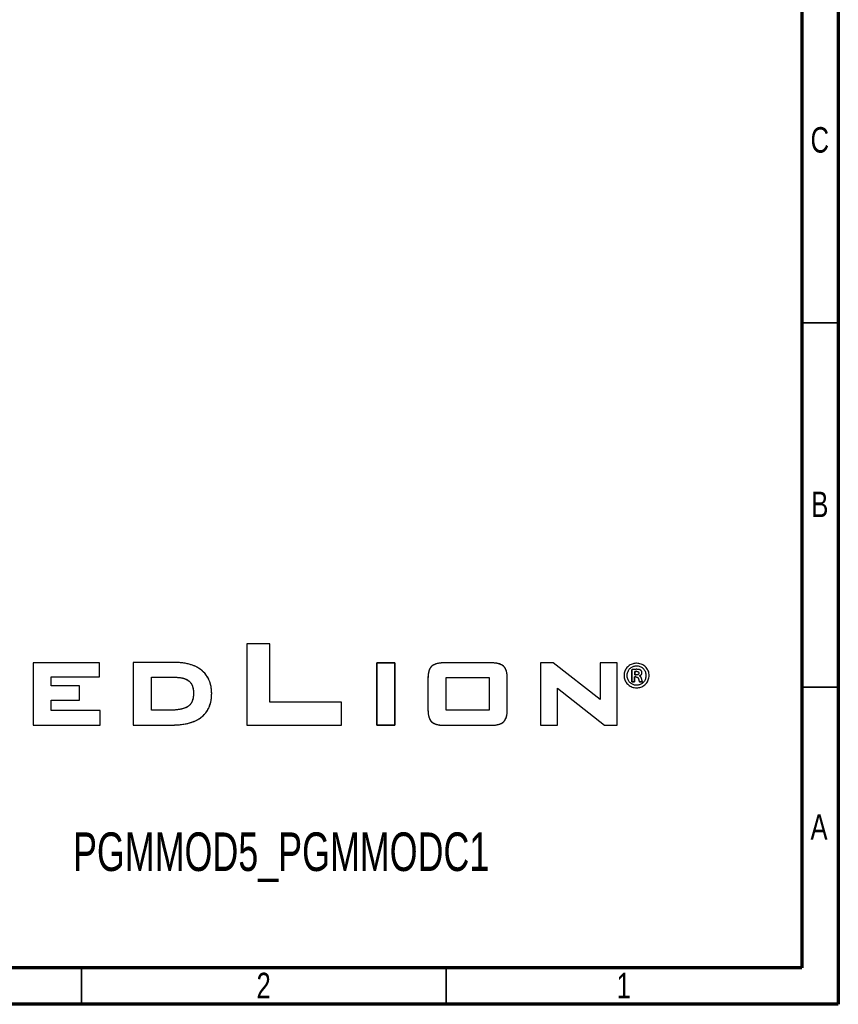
# Model space of a CAD drawing. Header units: millimetres. Extents: x 8 to 415, y 5 to 292.
# Tile 6 of 7: x 303 to 415, y 5 to 140. Entities that reach past the tile are written whole.
import ezdxf

# ---------------------------------------------------------------- set-up
doc = ezdxf.new("R2010")
doc.units = ezdxf.units.MM
doc.styles.add('SLDTEXTSTYLE0', font='TXT', dxfattribs={"width": 0.75})
doc.styles.add('SLDTEXTSTYLE1', font='TXT', dxfattribs={"width": 0.694444})

msp = doc.modelspace()

# ---------------------------------------------------------------- linework, layer by layer
at = {"color": 7, "linetype": 'Continuous', "lineweight": 70}
for p, q in [((415, 292), (415, 5)), ((410, 287), (410, 10)), ((410, 10), (12.5, 10)), ((415, 5), (7.5, 5))]:
    msp.add_line(p, q, dxfattribs=at)
at = {"color": 7, "linetype": 'Continuous', "lineweight": 35}
for p, q in [((410, 98.5), (415, 98.5)), ((410, 48.5), (415, 48.5)), ((311.25, 10), (311.25, 5)), ((361.25, 10), (361.25, 5))]:
    msp.add_line(p, q, dxfattribs=at)
at = {"color": 7, "linetype": 'Continuous'}
for p, q in [((333.91, 54.469), (333.91, 43.269)), ((337.084, 54.469), (333.91, 54.469)), ((337.084, 54.469), (333.91, 54.469)), ((333.91, 54.469), (333.91, 43.269)), ((337.084, 46.441), (337.084, 54.469)), ((337.084, 46.441), (337.084, 54.469)), ((304.605, 51.85), (304.605, 43.269)), ((313.727, 51.85), (304.605, 51.85)), ((313.727, 51.85), (304.605, 51.85)), ((304.605, 51.85), (304.605, 43.269)), ((313.727, 49.902), (313.727, 51.85)), ((313.727, 49.902), (313.727, 51.85)), ((324.032, 51.886), (318.347, 51.886)), ((318.347, 51.886), (318.347, 43.304)), ((324.032, 51.886), (318.347, 51.886)), ((318.347, 51.886), (318.347, 43.304)), ((324.197, 51.884), (324.032, 51.886)), ((324.361, 51.88), (324.197, 51.884)), ((324.526, 51.874), (324.361, 51.88)), ((324.683, 51.864), (324.526, 51.874)), ((324.84, 51.852), (324.683, 51.864)), ((324.997, 51.837), (324.84, 51.852)), ((325.153, 51.819), (324.997, 51.837)), ((325.301, 51.799), (325.153, 51.819)), ((325.448, 51.775), (325.301, 51.799)), ((325.595, 51.749), (325.448, 51.775)), ((325.734, 51.721), (325.595, 51.749)), ((325.873, 51.689), (325.734, 51.721)), ((326.011, 51.655), (325.873, 51.689)), ((326.148, 51.616), (326.011, 51.655)), ((326.246, 51.587), (326.148, 51.616)), ((326.344, 51.555), (326.246, 51.587)), ((326.442, 51.522), (326.344, 51.555)), ((326.538, 51.486), (326.442, 51.522)), ((326.636, 51.448), (326.538, 51.486)), ((326.732, 51.408), (326.636, 51.448)), ((326.828, 51.365), (326.732, 51.408)), ((326.922, 51.321), (326.828, 51.365)), ((351.713, 51.84), (354.198, 51.84)), ((351.713, 43.27), (351.713, 51.84)), ((351.713, 51.84), (351.713, 43.27)), ((354.198, 51.84), (351.713, 51.84)), ((354.198, 51.84), (354.198, 43.27)), ((354.198, 43.27), (354.198, 51.84)), ((359.218, 51.337), (359.188, 51.305)), ((359.249, 51.367), (359.218, 51.337)), ((359.281, 51.396), (359.249, 51.367)), ((359.315, 51.425), (359.281, 51.396)), ((359.35, 51.451), (359.315, 51.425)), ((359.385, 51.477), (359.35, 51.451)), ((359.422, 51.502), (359.385, 51.477)), ((359.46, 51.526), (359.422, 51.502)), ((359.499, 51.548), (359.46, 51.526)), ((359.539, 51.569), (359.499, 51.548)), ((359.579, 51.589), (359.539, 51.569)), ((359.623, 51.61), (359.579, 51.589)), ((359.667, 51.629), (359.623, 51.61)), ((359.712, 51.647), (359.667, 51.629)), ((359.757, 51.663), (359.712, 51.647)), ((359.816, 51.683), (359.757, 51.663)), ((359.875, 51.701), (359.816, 51.683)), ((359.934, 51.717), (359.875, 51.701)), ((359.994, 51.733), (359.934, 51.717)), ((360.066, 51.749), (359.994, 51.733)), ((360.139, 51.764), (360.066, 51.749)), ((360.211, 51.777), (360.139, 51.764)), ((360.281, 51.788), (360.211, 51.777)), ((360.351, 51.798), (360.281, 51.788)), ((360.421, 51.806), (360.351, 51.798)), ((360.492, 51.814), (360.421, 51.806)), ((360.577, 51.821), (360.492, 51.814)), ((360.663, 51.827), (360.577, 51.821)), ((360.748, 51.832), (360.663, 51.827)), ((360.858, 51.836), (360.748, 51.832)), ((360.967, 51.839), (360.858, 51.836)), ((361.076, 51.84), (360.967, 51.839)), ((367.287, 51.84), (361.076, 51.84)), ((367.287, 51.84), (361.076, 51.84)), ((367.373, 51.839), (367.287, 51.84)), ((367.459, 51.838), (367.373, 51.839)), ((367.546, 51.835), (367.459, 51.838)), ((367.628, 51.832), (367.546, 51.835)), ((367.711, 51.827), (367.628, 51.832)), ((367.793, 51.821), (367.711, 51.827)), ((367.875, 51.814), (367.793, 51.821)), ((367.949, 51.806), (367.875, 51.814)), ((368.022, 51.797), (367.949, 51.806)), ((368.096, 51.786), (368.022, 51.797)), ((368.166, 51.775), (368.096, 51.786)), ((368.236, 51.762), (368.166, 51.775)), ((368.305, 51.748), (368.236, 51.762)), ((368.374, 51.733), (368.305, 51.748)), ((368.437, 51.717), (368.374, 51.733)), ((368.499, 51.699), (368.437, 51.717)), ((368.561, 51.68), (368.499, 51.699)), ((368.608, 51.664), (368.561, 51.68)), ((368.654, 51.647), (368.608, 51.664)), ((368.7, 51.629), (368.654, 51.647)), ((368.745, 51.61), (368.7, 51.629)), ((368.79, 51.589), (368.745, 51.61)), ((368.829, 51.57), (368.79, 51.589)), ((368.868, 51.549), (368.829, 51.57)), ((368.906, 51.527), (368.868, 51.549)), ((368.943, 51.503), (368.906, 51.527)), ((368.981, 51.478), (368.943, 51.503)), ((369.017, 51.452), (368.981, 51.478)), ((369.052, 51.425), (369.017, 51.452)), ((369.087, 51.396), (369.052, 51.425)), ((369.12, 51.366), (369.087, 51.396)), ((369.15, 51.336), (369.12, 51.366)), ((369.179, 51.305), (369.15, 51.336)), ((374.165, 51.839), (374.165, 43.269)), ((375.887, 51.839), (374.165, 51.839)), ((375.887, 51.839), (374.165, 51.839)), ((374.165, 51.839), (374.165, 43.269)), ((382.33, 46.815), (375.887, 51.839)), ((382.33, 46.815), (375.887, 51.839)), ((384.661, 51.839), (382.33, 51.839)), ((382.33, 51.839), (382.33, 46.815)), ((384.661, 51.839), (382.33, 51.839)), ((382.33, 51.839), (382.33, 46.815)), ((384.661, 43.269), (384.661, 51.839)), ((384.661, 43.269), (384.661, 51.839)), ((386.233, 51.386), (386.124, 51.288)), ((386.35, 51.473), (386.233, 51.386)), ((386.475, 51.551), (386.35, 51.473)), ((386.608, 51.618), (386.475, 51.551)), ((386.747, 51.675), (386.608, 51.618)), ((386.86, 51.711), (386.747, 51.675)), ((386.773, 51.309), (386.86, 51.348)), ((386.977, 51.739), (386.86, 51.711)), ((386.86, 51.348), (386.951, 51.38)), ((386.951, 51.38), (387.045, 51.406)), ((387.097, 51.76), (386.977, 51.739)), ((387.045, 51.406), (387.142, 51.425)), ((387.22, 51.773), (387.097, 51.76)), ((387.142, 51.425), (387.242, 51.436)), ((387.345, 51.777), (387.22, 51.773)), ((387.242, 51.436), (387.345, 51.44)), ((387.506, 51.77), (387.345, 51.777)), ((387.345, 51.44), (387.466, 51.435)), ((387.466, 51.435), (387.583, 51.419)), ((387.662, 51.75), (387.506, 51.77)), ((387.583, 51.419), (387.696, 51.393)), ((387.812, 51.716), (387.662, 51.75)), ((387.696, 51.393), (387.804, 51.358)), ((387.804, 51.358), (387.908, 51.312)), ((387.957, 51.671), (387.812, 51.716)), ((388.095, 51.614), (387.957, 51.671)), ((388.224, 51.547), (388.095, 51.614)), ((388.346, 51.47), (388.224, 51.547)), ((388.46, 51.384), (388.346, 51.47)), ((388.566, 51.288), (388.46, 51.384)), ((327.016, 51.274), (326.922, 51.321)), ((327.102, 51.228), (327.016, 51.274)), ((327.187, 51.181), (327.102, 51.228)), ((327.271, 51.131), (327.187, 51.181)), ((327.353, 51.08), (327.271, 51.131)), ((327.436, 51.026), (327.353, 51.08)), ((327.517, 50.969), (327.436, 51.026)), ((327.597, 50.911), (327.517, 50.969)), ((327.675, 50.85), (327.597, 50.911)), ((327.752, 50.788), (327.675, 50.85)), ((327.823, 50.727), (327.752, 50.788)), ((327.893, 50.663), (327.823, 50.727)), ((327.961, 50.599), (327.893, 50.663)), ((328.028, 50.532), (327.961, 50.599)), ((328.094, 50.462), (328.028, 50.532)), ((328.158, 50.391), (328.094, 50.462)), ((328.22, 50.318), (328.158, 50.391)), ((328.28, 50.244), (328.22, 50.318)), ((328.338, 50.168), (328.28, 50.244)), ((328.393, 50.091), (328.338, 50.168)), ((328.445, 50.014), (328.393, 50.091)), ((328.496, 49.935), (328.445, 50.014)), ((358.75, 49.989), (358.746, 49.914)), ((358.755, 50.063), (358.75, 49.989)), ((358.761, 50.138), (358.755, 50.063)), ((358.769, 50.212), (358.761, 50.138)), ((358.777, 50.28), (358.769, 50.212)), ((358.787, 50.348), (358.777, 50.28)), ((358.799, 50.416), (358.787, 50.348)), ((358.811, 50.48), (358.799, 50.416)), ((358.824, 50.544), (358.811, 50.48)), ((358.84, 50.608), (358.824, 50.544)), ((358.857, 50.671), (358.84, 50.608)), ((358.874, 50.729), (358.857, 50.671)), ((358.893, 50.788), (358.874, 50.729)), ((358.914, 50.846), (358.893, 50.788)), ((358.931, 50.889), (358.914, 50.846)), ((358.95, 50.933), (358.931, 50.889)), ((358.969, 50.975), (358.95, 50.933)), ((358.99, 51.017), (358.969, 50.975)), ((359.012, 51.059), (358.99, 51.017)), ((359.034, 51.096), (359.012, 51.059)), ((359.056, 51.132), (359.034, 51.096)), ((359.08, 51.168), (359.056, 51.132)), ((359.105, 51.203), (359.08, 51.168)), ((359.131, 51.238), (359.105, 51.203)), ((359.159, 51.272), (359.131, 51.238)), ((359.188, 51.305), (359.159, 51.272)), ((369.207, 51.273), (369.179, 51.305)), ((369.234, 51.24), (369.207, 51.273)), ((369.26, 51.205), (369.234, 51.24)), ((369.285, 51.169), (369.26, 51.205)), ((369.309, 51.133), (369.285, 51.169)), ((369.332, 51.096), (369.309, 51.133)), ((369.354, 51.058), (369.332, 51.096)), ((369.375, 51.017), (369.354, 51.058)), ((369.395, 50.976), (369.375, 51.017)), ((369.414, 50.934), (369.395, 50.976)), ((369.432, 50.891), (369.414, 50.934)), ((369.453, 50.837), (369.432, 50.891)), ((369.473, 50.782), (369.453, 50.837)), ((369.491, 50.726), (369.473, 50.782)), ((369.508, 50.67), (369.491, 50.726)), ((369.525, 50.604), (369.508, 50.67)), ((369.541, 50.537), (369.525, 50.604)), ((369.555, 50.47), (369.541, 50.537)), ((369.567, 50.406), (369.555, 50.47)), ((369.577, 50.341), (369.567, 50.406)), ((369.587, 50.277), (369.577, 50.341)), ((369.595, 50.212), (369.587, 50.277)), ((369.603, 50.134), (369.595, 50.212)), ((369.609, 50.056), (369.603, 50.134)), ((369.614, 49.978), (369.609, 50.056)), ((369.619, 49.879), (369.614, 49.978)), ((385.628, 50.258), (385.621, 50.104)), ((385.621, 50.104), (385.628, 49.949)), ((385.649, 50.408), (385.628, 50.258)), ((385.683, 50.553), (385.649, 50.408)), ((385.73, 50.694), (385.683, 50.553)), ((385.789, 50.828), (385.73, 50.694)), ((385.857, 50.954), (385.789, 50.828)), ((385.936, 51.073), (385.857, 50.954)), ((386.025, 51.185), (385.936, 51.073)), ((386.124, 51.288), (386.025, 51.185)), ((386.05, 50.104), (386.055, 50.224)), ((386.055, 49.98), (386.05, 50.104)), ((386.055, 50.224), (386.069, 50.341)), ((386.07, 49.86), (386.055, 49.98)), ((386.069, 50.341), (386.093, 50.454)), ((386.093, 50.454), (386.126, 50.564)), ((386.126, 50.564), (386.168, 50.672)), ((386.168, 50.672), (386.219, 50.774)), ((386.219, 50.774), (386.278, 50.871)), ((386.278, 50.871), (386.344, 50.963)), ((386.344, 50.963), (386.418, 51.047)), ((386.418, 51.047), (386.498, 51.124)), ((386.498, 51.124), (386.584, 51.193)), ((386.584, 51.193), (386.676, 51.255)), ((386.676, 51.255), (386.773, 51.309)), ((386.73, 50.907), (386.692, 50.899)), ((386.692, 49.226), (386.692, 50.899)), ((386.692, 50.899), (386.692, 49.226)), ((386.771, 50.913), (386.73, 50.907)), ((386.813, 50.92), (386.771, 50.913)), ((386.858, 50.925), (386.813, 50.92)), ((386.905, 50.931), (386.858, 50.925)), ((386.955, 50.935), (386.905, 50.931)), ((387.007, 50.94), (386.955, 50.935)), ((387.057, 50.943), (387.007, 50.94)), ((387.108, 50.945), (387.057, 50.943)), ((387.09, 50.655), (387.102, 50.657)), ((387.09, 50.655), (387.09, 50.175)), ((387.09, 50.175), (387.09, 50.655)), ((387.09, 50.175), (387.274, 50.175)), ((387.274, 50.175), (387.09, 50.175)), ((387.102, 50.657), (387.115, 50.66)), ((387.162, 50.948), (387.108, 50.945)), ((387.115, 50.66), (387.129, 50.663)), ((387.129, 50.663), (387.145, 50.665)), ((387.145, 50.665), (387.162, 50.667)), ((387.218, 50.949), (387.162, 50.948)), ((387.162, 50.667), (387.182, 50.669)), ((387.182, 50.669), (387.203, 50.671)), ((387.203, 50.671), (387.226, 50.673)), ((387.275, 50.95), (387.218, 50.949)), ((387.226, 50.673), (387.251, 50.674)), ((387.251, 50.674), (387.277, 50.675)), ((387.309, 50.176), (387.274, 50.175)), ((387.335, 50.95), (387.275, 50.95)), ((387.277, 50.675), (387.304, 50.675)), ((387.304, 50.675), (387.332, 50.675)), ((387.344, 50.178), (387.309, 50.176)), ((387.332, 50.675), (387.359, 50.673)), ((387.377, 50.95), (387.335, 50.95)), ((387.378, 50.181), (387.344, 50.178)), ((387.359, 50.673), (387.384, 50.671)), ((387.416, 50.949), (387.377, 50.95)), ((387.41, 50.186), (387.378, 50.181)), ((387.384, 50.671), (387.409, 50.668)), ((387.409, 50.668), (387.432, 50.664)), ((387.441, 50.193), (387.41, 50.186)), ((387.454, 50.948), (387.416, 50.949)), ((387.432, 50.664), (387.455, 50.659)), ((387.465, 50.199), (387.441, 50.193)), ((387.489, 50.946), (387.454, 50.948)), ((387.455, 50.659), (387.477, 50.653)), ((387.487, 50.206), (387.465, 50.199)), ((387.477, 50.653), (387.498, 50.646)), ((387.509, 50.214), (387.487, 50.206)), ((387.523, 50.943), (387.489, 50.946)), ((387.498, 50.646), (387.517, 50.638)), ((387.529, 50.223), (387.509, 50.214)), ((387.517, 50.638), (387.535, 50.63)), ((387.555, 50.94), (387.523, 50.943)), ((387.548, 50.233), (387.529, 50.223)), ((387.535, 50.63), (387.552, 50.62)), ((387.565, 50.243), (387.548, 50.233)), ((387.552, 50.62), (387.571, 50.608)), ((387.586, 50.936), (387.555, 50.94)), ((387.581, 50.254), (387.565, 50.243)), ((387.571, 50.608), (387.588, 50.594)), ((387.595, 50.266), (387.581, 50.254)), ((387.618, 50.932), (387.586, 50.936)), ((387.588, 50.594), (387.603, 50.58)), ((387.609, 50.279), (387.595, 50.266)), ((387.603, 50.58), (387.616, 50.564)), ((387.621, 50.294), (387.609, 50.279)), ((387.616, 50.564), (387.628, 50.547)), ((387.648, 50.927), (387.618, 50.932)), ((387.631, 50.309), (387.621, 50.294)), ((387.628, 50.547), (387.637, 50.531)), ((387.64, 50.325), (387.631, 50.309)), ((387.637, 50.531), (387.644, 50.515)), ((387.648, 50.342), (387.64, 50.325)), ((387.644, 50.515), (387.651, 50.497)), ((387.677, 50.921), (387.648, 50.927)), ((387.654, 50.36), (387.648, 50.342)), ((387.651, 50.497), (387.655, 50.479)), ((387.658, 50.379), (387.654, 50.36)), ((387.655, 50.479), (387.659, 50.46)), ((387.661, 50.399), (387.658, 50.379)), ((387.659, 50.46), (387.661, 50.44)), ((387.661, 50.44), (387.661, 50.42)), ((387.661, 50.42), (387.661, 50.399)), ((387.704, 50.915), (387.677, 50.921)), ((387.73, 50.908), (387.704, 50.915)), ((387.761, 50.899), (387.73, 50.908)), ((387.733, 50.073), (387.762, 50.083)), ((387.733, 50.073), (387.733, 50.053)), ((387.733, 50.053), (387.733, 50.073)), ((387.758, 50.043), (387.733, 50.053)), ((387.782, 50.031), (387.758, 50.043)), ((387.79, 50.888), (387.761, 50.899)), ((387.762, 50.083), (387.79, 50.093)), ((387.805, 50.019), (387.782, 50.031)), ((387.818, 50.878), (387.79, 50.888)), ((387.79, 50.093), (387.818, 50.105)), ((387.826, 50.006), (387.805, 50.019)), ((387.844, 50.866), (387.818, 50.878)), ((387.818, 50.105), (387.844, 50.118)), ((387.847, 49.991), (387.826, 50.006)), ((387.869, 50.854), (387.844, 50.866)), ((387.844, 50.118), (387.87, 50.132)), ((387.866, 49.976), (387.847, 49.991)), ((387.884, 49.96), (387.866, 49.976)), ((387.893, 50.841), (387.869, 50.854)), ((387.87, 50.132), (387.894, 50.147)), ((387.917, 50.828), (387.893, 50.841)), ((387.894, 50.147), (387.917, 50.163)), ((387.908, 51.312), (388.007, 51.258)), ((387.934, 50.814), (387.917, 50.828)), ((387.917, 50.163), (387.939, 50.18)), ((387.95, 50.798), (387.934, 50.814)), ((387.939, 50.18), (387.96, 50.198)), ((387.966, 50.781), (387.95, 50.798)), ((387.96, 50.198), (387.979, 50.217)), ((387.981, 50.763), (387.966, 50.781)), ((387.979, 50.217), (387.997, 50.237)), ((387.995, 50.744), (387.981, 50.763)), ((388.009, 50.723), (387.995, 50.744)), ((387.997, 50.237), (388.013, 50.257)), ((388.007, 51.258), (388.1, 51.195)), ((388.021, 50.702), (388.009, 50.723)), ((388.013, 50.257), (388.027, 50.279)), ((388.032, 50.679), (388.021, 50.702)), ((388.027, 50.279), (388.04, 50.301)), ((388.043, 50.656), (388.032, 50.679)), ((388.04, 50.301), (388.05, 50.322)), ((388.052, 50.631), (388.043, 50.656)), ((388.05, 50.322), (388.059, 50.344)), ((388.06, 50.605), (388.052, 50.631)), ((388.059, 50.344), (388.067, 50.366)), ((388.067, 50.578), (388.06, 50.605)), ((388.073, 50.55), (388.067, 50.578)), ((388.067, 50.366), (388.072, 50.389)), ((388.072, 50.389), (388.076, 50.412)), ((388.077, 50.521), (388.073, 50.55)), ((388.076, 50.412), (388.079, 50.436)), ((388.079, 50.491), (388.077, 50.521)), ((388.08, 50.461), (388.079, 50.491)), ((388.079, 50.436), (388.08, 50.461)), ((388.1, 51.195), (388.187, 51.124)), ((388.187, 51.124), (388.267, 51.046)), ((388.267, 51.046), (388.339, 50.962)), ((388.339, 50.962), (388.404, 50.872)), ((388.404, 50.872), (388.461, 50.777)), ((388.461, 50.777), (388.511, 50.675)), ((388.511, 50.675), (388.553, 50.567)), ((388.553, 50.567), (388.586, 50.455)), ((388.664, 51.183), (388.566, 51.288)), ((388.586, 50.455), (388.611, 50.338)), ((388.611, 50.338), (388.626, 50.217)), ((388.626, 49.974), (388.611, 49.857)), ((388.626, 50.217), (388.631, 50.094)), ((388.631, 50.094), (388.626, 49.974)), ((388.753, 51.069), (388.664, 51.183)), ((388.832, 50.947), (388.753, 51.069)), ((388.9, 50.819), (388.832, 50.947)), ((388.957, 50.684), (388.9, 50.819)), ((389.001, 50.546), (388.957, 50.684)), ((389.033, 50.403), (389.001, 50.546)), ((389.052, 50.255), (389.033, 50.403)), ((389.059, 50.104), (389.052, 50.255)), ((389.052, 49.946), (389.059, 50.104)), ((307.093, 48.688), (307.093, 49.902)), ((307.093, 49.902), (313.727, 49.902)), ((307.093, 48.688), (307.093, 49.902)), ((307.093, 49.902), (313.727, 49.902)), ((310.95, 48.688), (307.093, 48.688)), ((310.95, 48.688), (307.093, 48.688)), ((310.95, 46.74), (310.95, 48.688)), ((310.95, 46.74), (310.95, 48.688)), ((320.835, 45.33), (320.835, 49.86)), ((320.835, 49.86), (324.051, 49.86)), ((320.835, 45.33), (320.835, 49.86)), ((320.835, 49.86), (324.051, 49.86)), ((324.051, 49.86), (324.141, 49.86)), ((324.141, 49.86), (324.23, 49.858)), ((324.23, 49.858), (324.32, 49.854)), ((324.32, 49.854), (324.409, 49.85)), ((324.409, 49.85), (324.503, 49.843)), ((324.503, 49.843), (324.596, 49.835)), ((324.596, 49.835), (324.69, 49.824)), ((324.69, 49.824), (324.766, 49.814)), ((324.766, 49.814), (324.842, 49.803)), ((324.842, 49.803), (324.917, 49.79)), ((324.917, 49.79), (324.992, 49.776)), ((324.992, 49.776), (325.051, 49.763)), ((325.051, 49.763), (325.11, 49.75)), ((325.11, 49.75), (325.168, 49.735)), ((325.168, 49.735), (325.226, 49.719)), ((325.226, 49.719), (325.289, 49.7)), ((325.289, 49.7), (325.351, 49.68)), ((325.351, 49.68), (325.413, 49.658)), ((325.413, 49.658), (325.474, 49.635)), ((325.474, 49.635), (325.522, 49.615)), ((325.522, 49.615), (325.569, 49.595)), ((325.569, 49.595), (325.615, 49.573)), ((325.615, 49.573), (325.661, 49.55)), ((325.661, 49.55), (325.712, 49.523)), ((325.712, 49.523), (325.761, 49.494)), ((325.761, 49.494), (325.81, 49.464)), ((325.81, 49.464), (325.858, 49.432)), ((325.858, 49.432), (325.894, 49.406)), ((325.894, 49.406), (325.93, 49.379)), ((325.93, 49.379), (325.965, 49.351)), ((325.965, 49.351), (326, 49.322)), ((326, 49.322), (326.04, 49.285)), ((326.04, 49.285), (326.079, 49.247)), ((326.079, 49.247), (326.117, 49.208)), ((326.117, 49.208), (326.153, 49.167)), ((326.153, 49.167), (326.181, 49.135)), ((326.181, 49.135), (326.207, 49.101)), ((326.207, 49.101), (326.233, 49.067)), ((326.233, 49.067), (326.257, 49.032)), ((326.257, 49.032), (326.289, 48.984)), ((326.289, 48.984), (326.318, 48.935)), ((326.318, 48.935), (326.346, 48.885)), ((326.346, 48.885), (326.372, 48.834)), ((326.372, 48.834), (326.397, 48.779)), ((326.397, 48.779), (326.421, 48.724)), ((326.421, 48.724), (326.443, 48.668)), ((326.443, 48.668), (326.461, 48.619)), ((328.544, 49.854), (328.496, 49.935)), ((328.591, 49.771), (328.544, 49.854)), ((328.636, 49.687), (328.591, 49.771)), ((328.679, 49.601), (328.636, 49.687)), ((328.719, 49.515), (328.679, 49.601)), ((328.757, 49.427), (328.719, 49.515)), ((328.794, 49.337), (328.757, 49.427)), ((328.828, 49.245), (328.794, 49.337)), ((328.86, 49.153), (328.828, 49.245)), ((328.89, 49.06), (328.86, 49.153)), ((328.917, 48.964), (328.89, 49.06)), ((328.943, 48.868), (328.917, 48.964)), ((328.966, 48.771), (328.943, 48.868)), ((328.987, 48.674), (328.966, 48.771)), ((329.006, 48.577), (328.987, 48.674)), ((358.742, 49.758), (358.741, 49.68)), ((358.741, 49.68), (358.741, 45.45)), ((358.741, 49.68), (358.741, 45.45)), ((358.743, 49.836), (358.742, 49.758)), ((358.746, 49.914), (358.743, 49.836)), ((361.226, 49.816), (367.136, 49.816)), ((361.226, 45.369), (361.226, 49.816)), ((361.226, 45.369), (361.226, 49.816)), ((361.226, 49.816), (367.136, 49.816)), ((367.136, 49.816), (367.136, 45.369)), ((367.136, 49.816), (367.136, 45.369)), ((369.621, 49.779), (369.619, 49.879)), ((369.622, 49.68), (369.621, 49.779)), ((369.622, 45.45), (369.622, 49.68)), ((369.622, 45.45), (369.622, 49.68)), ((385.628, 49.949), (385.648, 49.799)), ((385.648, 49.799), (385.681, 49.653)), ((385.681, 49.653), (385.726, 49.513)), ((385.726, 49.513), (385.784, 49.376)), ((385.784, 49.376), (385.853, 49.246)), ((385.853, 49.246), (385.933, 49.123)), ((385.933, 49.123), (386.024, 49.008)), ((386.024, 49.008), (386.124, 48.901)), ((386.095, 49.743), (386.07, 49.86)), ((386.129, 49.631), (386.095, 49.743)), ((386.124, 48.901), (386.231, 48.805)), ((386.172, 49.524), (386.129, 49.631)), ((386.222, 49.423), (386.172, 49.524)), ((386.28, 49.328), (386.222, 49.423)), ((386.231, 48.805), (386.346, 48.718)), ((386.346, 49.239), (386.28, 49.328)), ((386.419, 49.156), (386.346, 49.239)), ((386.346, 48.718), (386.468, 48.641)), ((386.501, 49.079), (386.419, 49.156)), ((386.468, 48.641), (386.598, 48.574)), ((386.589, 49.009), (386.501, 49.079)), ((386.684, 48.947), (386.589, 49.009)), ((386.784, 48.893), (386.684, 48.947)), ((387.08, 49.226), (386.692, 49.226)), ((386.692, 49.226), (387.08, 49.226)), ((386.891, 48.849), (386.784, 48.893)), ((386.978, 48.82), (386.891, 48.849)), ((387.068, 48.797), (386.978, 48.82)), ((387.161, 48.781), (387.068, 48.797)), ((387.264, 49.9), (387.08, 49.9)), ((387.08, 49.9), (387.08, 49.226)), ((387.08, 49.226), (387.08, 49.9)), ((387.257, 48.771), (387.161, 48.781)), ((387.355, 48.767), (387.257, 48.771)), ((387.264, 49.9), (387.294, 49.899)), ((387.294, 49.899), (387.323, 49.897)), ((387.323, 49.897), (387.35, 49.894)), ((387.35, 49.894), (387.376, 49.89)), ((387.457, 48.771), (387.355, 48.767)), ((387.376, 49.89), (387.4, 49.885)), ((387.4, 49.885), (387.424, 49.878)), ((387.424, 49.878), (387.445, 49.87)), ((387.445, 49.87), (387.466, 49.861)), ((387.556, 48.782), (387.457, 48.771)), ((387.466, 49.861), (387.485, 49.851)), ((387.485, 49.851), (387.502, 49.839)), ((387.502, 49.839), (387.519, 49.826)), ((387.519, 49.826), (387.533, 49.811)), ((387.533, 49.811), (387.547, 49.795)), ((387.547, 49.795), (387.559, 49.778)), ((387.652, 48.801), (387.556, 48.782)), ((387.559, 49.778), (387.571, 49.758)), ((387.571, 49.758), (387.582, 49.736)), ((387.582, 49.736), (387.591, 49.713)), ((387.591, 49.713), (387.599, 49.689)), ((387.599, 49.689), (387.605, 49.662)), ((387.605, 49.662), (387.61, 49.634)), ((387.61, 49.634), (387.621, 49.593)), ((387.621, 49.593), (387.632, 49.552)), ((387.632, 49.552), (387.642, 49.513)), ((387.642, 49.513), (387.651, 49.476)), ((387.651, 49.476), (387.66, 49.44)), ((387.744, 48.826), (387.652, 48.801)), ((387.66, 49.44), (387.669, 49.407)), ((387.669, 49.407), (387.677, 49.38)), ((387.677, 49.38), (387.685, 49.355)), ((387.685, 49.355), (387.692, 49.331)), ((387.692, 49.331), (387.7, 49.309)), ((387.7, 49.309), (387.707, 49.292)), ((387.707, 49.292), (387.713, 49.276)), ((387.713, 49.276), (387.721, 49.262)), ((387.721, 49.262), (387.728, 49.249)), ((387.728, 49.249), (387.735, 49.237)), ((387.735, 49.237), (387.743, 49.226)), ((388.161, 49.226), (387.743, 49.226)), ((387.743, 49.226), (388.161, 49.226)), ((387.834, 48.858), (387.744, 48.826)), ((387.919, 48.897), (387.834, 48.858)), ((387.901, 49.943), (387.884, 49.96)), ((387.916, 49.925), (387.901, 49.943)), ((387.931, 49.906), (387.916, 49.925)), ((388.015, 48.95), (387.919, 48.897)), ((387.945, 49.885), (387.931, 49.906)), ((387.959, 49.863), (387.945, 49.885)), ((387.971, 49.841), (387.959, 49.863)), ((387.983, 49.816), (387.971, 49.841)), ((387.994, 49.791), (387.983, 49.816)), ((388.005, 49.764), (387.994, 49.791)), ((388.014, 49.736), (388.005, 49.764)), ((388.023, 49.707), (388.014, 49.736)), ((388.106, 49.011), (388.015, 48.95)), ((388.031, 49.677), (388.023, 49.707)), ((388.039, 49.645), (388.031, 49.677)), ((388.046, 49.611), (388.039, 49.645)), ((388.052, 49.58), (388.046, 49.611)), ((388.059, 49.55), (388.052, 49.58)), ((388.065, 49.522), (388.059, 49.55)), ((388.071, 49.495), (388.065, 49.522)), ((388.076, 49.47), (388.071, 49.495)), ((388.082, 49.446), (388.076, 49.47)), ((388.088, 49.422), (388.082, 49.446)), ((388.086, 48.569), (388.217, 48.637)), ((388.094, 49.399), (388.088, 49.422)), ((388.1, 49.378), (388.094, 49.399)), ((388.105, 49.359), (388.1, 49.378)), ((388.111, 49.34), (388.105, 49.359)), ((388.19, 49.079), (388.106, 49.011)), ((388.118, 49.319), (388.111, 49.34)), ((388.125, 49.3), (388.118, 49.319)), ((388.132, 49.282), (388.125, 49.3)), ((388.139, 49.266), (388.132, 49.282)), ((388.146, 49.252), (388.139, 49.266)), ((388.154, 49.238), (388.146, 49.252)), ((388.161, 49.226), (388.154, 49.238)), ((388.269, 49.155), (388.19, 49.079)), ((388.217, 48.637), (388.342, 48.715)), ((388.341, 49.239), (388.269, 49.155)), ((388.407, 49.329), (388.341, 49.239)), ((388.342, 48.715), (388.458, 48.803)), ((388.465, 49.426), (388.407, 49.329)), ((388.458, 48.803), (388.566, 48.901)), ((388.514, 49.527), (388.465, 49.426)), ((388.556, 49.634), (388.514, 49.527)), ((388.588, 49.744), (388.556, 49.634)), ((388.566, 48.901), (388.663, 49.006)), ((388.611, 49.857), (388.588, 49.744)), ((388.663, 49.006), (388.75, 49.119)), ((388.75, 49.119), (388.828, 49.239)), ((388.828, 49.239), (388.895, 49.367)), ((388.895, 49.367), (388.953, 49.503)), ((388.953, 49.503), (388.999, 49.645)), ((388.999, 49.645), (389.032, 49.793)), ((389.032, 49.793), (389.052, 49.946)), ((326.461, 48.619), (326.477, 48.57)), ((326.477, 48.57), (326.493, 48.52)), ((326.493, 48.52), (326.507, 48.47)), ((326.507, 48.47), (326.519, 48.42)), ((326.519, 48.42), (326.535, 48.354)), ((326.535, 48.354), (326.548, 48.287)), ((326.548, 48.287), (326.559, 48.22)), ((326.559, 48.22), (326.57, 48.145)), ((326.57, 48.145), (326.579, 48.071)), ((326.579, 48.071), (326.586, 47.995)), ((326.585, 47.337), (326.579, 47.27)), ((326.592, 47.424), (326.585, 47.337)), ((326.586, 47.995), (326.592, 47.92)), ((326.592, 47.92), (326.596, 47.841)), ((326.596, 47.51), (326.592, 47.424)), ((326.596, 47.841), (326.598, 47.762)), ((326.598, 47.596), (326.596, 47.51)), ((326.598, 47.762), (326.599, 47.683)), ((326.599, 47.683), (326.598, 47.596)), ((329.024, 48.473), (329.006, 48.577)), ((329.039, 48.368), (329.024, 48.473)), ((329.052, 48.264), (329.039, 48.368)), ((329.063, 48.159), (329.052, 48.264)), ((329.074, 48.025), (329.063, 48.159)), ((329.072, 47.182), (329.081, 47.329)), ((329.081, 47.891), (329.074, 48.025)), ((329.086, 47.757), (329.081, 47.891)), ((329.081, 47.329), (329.086, 47.476)), ((329.087, 47.623), (329.086, 47.757)), ((329.086, 47.476), (329.087, 47.623)), ((376.497, 43.269), (376.497, 48.372)), ((376.497, 48.372), (382.927, 43.269)), ((376.497, 43.269), (376.497, 48.372)), ((376.497, 48.372), (382.927, 43.269)), ((386.598, 48.574), (386.736, 48.516)), ((386.736, 48.516), (386.881, 48.471)), ((386.881, 48.471), (387.031, 48.438)), ((387.031, 48.438), (387.186, 48.417)), ((387.186, 48.417), (387.345, 48.41)), ((387.345, 48.41), (387.503, 48.417)), ((387.503, 48.417), (387.656, 48.437)), ((387.656, 48.437), (387.804, 48.469)), ((387.804, 48.469), (387.947, 48.513)), ((387.947, 48.513), (388.086, 48.569)), ((307.093, 45.294), (307.093, 46.74)), ((307.093, 46.74), (310.95, 46.74)), ((307.093, 45.294), (307.093, 46.74)), ((307.093, 46.74), (310.95, 46.74)), ((325.955, 45.937), (325.917, 45.908)), ((325.991, 45.968), (325.955, 45.937)), ((326.026, 45.999), (325.991, 45.968)), ((326.061, 46.033), (326.026, 45.999)), ((326.095, 46.067), (326.061, 46.033)), ((326.127, 46.102), (326.095, 46.067)), ((326.158, 46.139), (326.127, 46.102)), ((326.189, 46.176), (326.158, 46.139)), ((326.218, 46.216), (326.189, 46.176)), ((326.247, 46.257), (326.218, 46.216)), ((326.274, 46.299), (326.247, 46.257)), ((326.3, 46.341), (326.274, 46.299)), ((326.325, 46.385), (326.3, 46.341)), ((326.348, 46.43), (326.325, 46.385)), ((326.371, 46.475), (326.348, 46.43)), ((326.392, 46.521), (326.371, 46.475)), ((326.412, 46.568), (326.392, 46.521)), ((326.433, 46.621), (326.412, 46.568)), ((326.452, 46.675), (326.433, 46.621)), ((326.47, 46.729), (326.452, 46.675)), ((326.486, 46.784), (326.47, 46.729)), ((326.502, 46.84), (326.486, 46.784)), ((326.516, 46.897), (326.502, 46.84)), ((326.529, 46.954), (326.516, 46.897)), ((326.541, 47.011), (326.529, 46.954)), ((326.551, 47.068), (326.541, 47.011)), ((326.562, 47.135), (326.551, 47.068)), ((326.571, 47.202), (326.562, 47.135)), ((326.579, 47.27), (326.571, 47.202)), ((328.776, 45.84), (328.813, 45.936)), ((328.813, 45.936), (328.848, 46.033)), ((328.848, 46.033), (328.879, 46.131)), ((328.879, 46.131), (328.909, 46.23)), ((328.909, 46.23), (328.935, 46.328)), ((328.935, 46.328), (328.959, 46.426)), ((328.959, 46.426), (328.981, 46.525)), ((328.981, 46.525), (329.001, 46.625)), ((329.001, 46.625), (329.02, 46.736)), ((329.02, 46.736), (329.037, 46.847)), ((329.037, 46.847), (329.051, 46.958)), ((329.051, 46.958), (329.063, 47.07)), ((329.063, 47.07), (329.072, 47.182)), ((346.89, 46.441), (337.084, 46.441)), ((346.89, 46.441), (337.084, 46.441)), ((346.89, 43.269), (346.89, 46.441)), ((346.89, 43.269), (346.89, 46.441)), ((313.804, 45.294), (307.093, 45.294)), ((313.804, 45.294), (307.093, 45.294)), ((313.804, 43.269), (313.804, 45.294)), ((313.804, 43.269), (313.804, 45.294)), ((323.111, 45.33), (320.835, 45.33)), ((323.111, 45.33), (320.835, 45.33)), ((323.319, 45.331), (323.111, 45.33)), ((323.527, 45.336), (323.319, 45.331)), ((323.704, 45.343), (323.527, 45.336)), ((323.88, 45.353), (323.704, 45.343)), ((324.057, 45.366), (323.88, 45.353)), ((324.172, 45.377), (324.057, 45.366)), ((324.286, 45.389), (324.172, 45.377)), ((324.401, 45.403), (324.286, 45.389)), ((324.51, 45.418), (324.401, 45.403)), ((324.619, 45.435), (324.51, 45.418)), ((324.727, 45.454), (324.619, 45.435)), ((324.835, 45.475), (324.727, 45.454)), ((324.926, 45.494), (324.835, 45.475)), ((325.017, 45.516), (324.926, 45.494)), ((325.106, 45.539), (325.017, 45.516)), ((325.175, 45.558), (325.106, 45.539)), ((325.243, 45.579), (325.175, 45.558)), ((325.31, 45.601), (325.243, 45.579)), ((325.377, 45.625), (325.31, 45.601)), ((325.443, 45.65), (325.377, 45.625)), ((325.497, 45.672), (325.443, 45.65)), ((325.55, 45.694), (325.497, 45.672)), ((325.595, 45.715), (325.55, 45.694)), ((325.639, 45.736), (325.595, 45.715)), ((325.683, 45.758), (325.639, 45.736)), ((325.727, 45.783), (325.683, 45.758)), ((325.771, 45.809), (325.727, 45.783)), ((325.808, 45.831), (325.771, 45.809)), ((325.844, 45.855), (325.808, 45.831)), ((325.879, 45.879), (325.844, 45.855)), ((325.917, 45.908), (325.879, 45.879)), ((327.893, 44.562), (327.965, 44.63)), ((327.965, 44.63), (328.035, 44.699)), ((328.035, 44.699), (328.102, 44.769)), ((328.102, 44.769), (328.167, 44.841)), ((328.167, 44.841), (328.23, 44.915)), ((328.23, 44.915), (328.29, 44.991)), ((328.29, 44.991), (328.35, 45.069)), ((328.35, 45.069), (328.407, 45.149)), ((328.407, 45.149), (328.462, 45.231)), ((328.462, 45.231), (328.514, 45.314)), ((328.514, 45.314), (328.564, 45.399)), ((328.564, 45.399), (328.611, 45.484)), ((328.611, 45.484), (328.655, 45.57)), ((328.655, 45.57), (328.697, 45.657)), ((328.697, 45.657), (328.737, 45.745)), ((328.737, 45.745), (328.776, 45.84)), ((358.741, 45.45), (358.742, 45.349)), ((358.742, 45.349), (358.745, 45.249)), ((358.745, 45.249), (358.749, 45.148)), ((358.749, 45.148), (358.754, 45.069)), ((358.754, 45.069), (358.761, 44.99)), ((358.761, 44.99), (358.769, 44.911)), ((358.769, 44.911), (358.777, 44.846)), ((358.777, 44.846), (358.786, 44.78)), ((358.786, 44.78), (358.797, 44.715)), ((358.797, 44.715), (358.809, 44.65)), ((358.809, 44.65), (358.823, 44.582)), ((358.823, 44.582), (358.839, 44.515)), ((367.136, 45.369), (361.226, 45.369)), ((367.136, 45.369), (361.226, 45.369)), ((369.522, 44.511), (369.538, 44.575)), ((369.538, 44.575), (369.552, 44.64)), ((369.552, 44.64), (369.564, 44.705)), ((369.564, 44.705), (369.575, 44.774)), ((369.575, 44.774), (369.585, 44.842)), ((369.585, 44.842), (369.594, 44.911)), ((369.594, 44.911), (369.602, 44.987)), ((369.602, 44.987), (369.608, 45.062)), ((369.608, 45.062), (369.614, 45.137)), ((369.614, 45.137), (369.617, 45.213)), ((369.617, 45.213), (369.62, 45.292)), ((369.62, 45.292), (369.622, 45.371)), ((369.622, 45.371), (369.622, 45.45)), ((304.605, 43.269), (313.804, 43.269)), ((304.605, 43.269), (313.804, 43.269)), ((318.347, 43.304), (323.534, 43.304)), ((318.347, 43.304), (323.534, 43.304)), ((323.534, 43.304), (323.772, 43.306)), ((323.772, 43.306), (324.01, 43.312)), ((324.01, 43.312), (324.247, 43.323)), ((324.247, 43.323), (324.434, 43.335)), ((324.434, 43.335), (324.62, 43.35)), ((324.62, 43.35), (324.806, 43.369)), ((324.806, 43.369), (324.963, 43.387)), ((324.963, 43.387), (325.12, 43.409)), ((325.12, 43.409), (325.276, 43.433)), ((325.276, 43.433), (325.432, 43.46)), ((325.432, 43.46), (325.595, 43.491)), ((325.595, 43.491), (325.757, 43.526)), ((325.757, 43.526), (325.918, 43.565)), ((325.918, 43.565), (326.055, 43.602)), ((326.055, 43.602), (326.192, 43.641)), ((326.192, 43.641), (326.327, 43.684)), ((326.327, 43.684), (326.461, 43.73)), ((326.461, 43.73), (326.565, 43.769)), ((326.565, 43.769), (326.669, 43.809)), ((326.669, 43.809), (326.772, 43.852)), ((326.772, 43.852), (326.873, 43.898)), ((326.873, 43.898), (326.967, 43.942)), ((326.967, 43.942), (327.06, 43.989)), ((327.06, 43.989), (327.152, 44.038)), ((327.152, 44.038), (327.242, 44.088)), ((327.242, 44.088), (327.331, 44.142)), ((327.331, 44.142), (327.417, 44.196)), ((327.417, 44.196), (327.502, 44.252)), ((327.502, 44.252), (327.585, 44.311)), ((327.585, 44.311), (327.667, 44.372)), ((327.667, 44.372), (327.744, 44.433)), ((327.744, 44.433), (327.82, 44.497)), ((327.82, 44.497), (327.893, 44.562)), ((333.91, 43.269), (346.89, 43.269)), ((333.91, 43.269), (346.89, 43.269)), ((354.198, 43.27), (351.713, 43.27)), ((351.713, 43.27), (354.198, 43.27)), ((358.839, 44.515), (358.857, 44.448)), ((358.857, 44.448), (358.873, 44.391)), ((358.873, 44.391), (358.891, 44.335)), ((358.891, 44.335), (358.911, 44.279)), ((358.911, 44.279), (358.932, 44.224)), ((358.932, 44.224), (358.95, 44.181)), ((358.95, 44.181), (358.97, 44.139)), ((358.97, 44.139), (358.99, 44.098)), ((358.99, 44.098), (359.012, 44.056)), ((359.012, 44.056), (359.033, 44.018)), ((359.033, 44.018), (359.056, 43.98)), ((359.056, 43.98), (359.08, 43.943)), ((359.08, 43.943), (359.106, 43.907)), ((359.106, 43.907), (359.132, 43.872)), ((359.132, 43.872), (359.159, 43.839)), ((359.159, 43.839), (359.188, 43.806)), ((359.188, 43.806), (359.217, 43.775)), ((359.217, 43.775), (359.248, 43.745)), ((359.248, 43.745), (359.281, 43.715)), ((359.281, 43.715), (359.315, 43.686)), ((359.315, 43.686), (359.351, 43.659)), ((359.351, 43.659), (359.387, 43.632)), ((359.387, 43.632), (359.424, 43.608)), ((359.424, 43.608), (359.462, 43.584)), ((359.462, 43.584), (359.5, 43.562)), ((359.5, 43.562), (359.539, 43.541)), ((359.539, 43.541), (359.578, 43.522)), ((359.578, 43.522), (359.623, 43.501)), ((359.623, 43.501), (359.668, 43.481)), ((359.668, 43.481), (359.714, 43.463)), ((359.714, 43.463), (359.76, 43.445)), ((359.76, 43.445), (359.807, 43.429)), ((359.807, 43.429), (359.869, 43.41)), ((359.869, 43.41), (359.931, 43.393)), ((359.931, 43.393), (359.993, 43.377)), ((359.993, 43.377), (360.062, 43.361)), ((360.062, 43.361), (360.131, 43.346)), ((360.131, 43.346), (360.201, 43.334)), ((360.201, 43.334), (360.27, 43.323)), ((360.27, 43.323), (360.344, 43.312)), ((360.344, 43.312), (360.417, 43.303)), ((360.417, 43.303), (360.491, 43.295)), ((360.491, 43.295), (360.573, 43.288)), ((360.573, 43.288), (360.655, 43.282)), ((360.655, 43.282), (360.737, 43.277)), ((360.737, 43.277), (360.819, 43.273)), ((360.819, 43.273), (360.905, 43.271)), ((360.905, 43.271), (360.99, 43.269)), ((360.99, 43.269), (361.076, 43.269)), ((361.076, 43.269), (367.287, 43.269)), ((361.076, 43.269), (367.287, 43.269)), ((367.287, 43.269), (367.395, 43.27)), ((367.395, 43.27), (367.504, 43.272)), ((367.504, 43.272), (367.612, 43.276)), ((367.612, 43.276), (367.698, 43.281)), ((367.698, 43.281), (367.783, 43.288)), ((367.783, 43.288), (367.868, 43.295)), ((367.868, 43.295), (367.938, 43.303)), ((367.938, 43.303), (368.008, 43.311)), ((368.008, 43.311), (368.077, 43.321)), ((368.077, 43.321), (368.147, 43.332)), ((368.147, 43.332), (368.22, 43.345)), ((368.22, 43.345), (368.292, 43.36)), ((368.292, 43.36), (368.364, 43.377)), ((368.364, 43.377), (368.423, 43.392)), ((368.423, 43.392), (368.483, 43.408)), ((368.483, 43.408), (368.542, 43.427)), ((368.542, 43.427), (368.6, 43.446)), ((368.6, 43.446), (368.645, 43.463)), ((368.645, 43.463), (368.69, 43.481)), ((368.69, 43.481), (368.734, 43.5)), ((368.734, 43.5), (368.778, 43.521)), ((368.778, 43.521), (368.818, 43.541)), ((368.818, 43.541), (368.858, 43.563)), ((368.858, 43.563), (368.897, 43.585)), ((368.897, 43.585), (368.935, 43.609)), ((368.935, 43.609), (368.972, 43.634)), ((368.972, 43.634), (369.008, 43.659)), ((369.008, 43.659), (369.043, 43.686)), ((369.043, 43.686), (369.076, 43.714)), ((369.076, 43.714), (369.109, 43.744)), ((369.109, 43.744), (369.14, 43.775)), ((369.14, 43.775), (369.171, 43.807)), ((369.171, 43.807), (369.2, 43.84)), ((369.2, 43.84), (369.228, 43.874)), ((369.228, 43.874), (369.254, 43.909)), ((369.254, 43.909), (369.279, 43.944)), ((369.279, 43.944), (369.303, 43.98)), ((369.303, 43.98), (369.326, 44.017)), ((369.326, 44.017), (369.348, 44.055)), ((369.348, 44.055), (369.37, 44.097)), ((369.37, 44.097), (369.391, 44.139)), ((369.391, 44.139), (369.411, 44.182)), ((369.411, 44.182), (369.43, 44.226)), ((369.43, 44.226), (369.447, 44.27)), ((369.447, 44.27), (369.468, 44.328)), ((369.468, 44.328), (369.488, 44.387)), ((369.488, 44.387), (369.505, 44.447)), ((369.505, 44.447), (369.522, 44.511)), ((374.165, 43.269), (376.497, 43.269)), ((374.165, 43.269), (376.497, 43.269)), ((382.927, 43.269), (384.661, 43.269)), ((382.927, 43.269), (384.661, 43.269))]:
    msp.add_line(p, q, dxfattribs=at)
for points, knots in [([(325.153, 51.819), (324.526, 51.874), (324.032, 51.886), (324.197, 51.884), (324.032, 51.886)], [0, 0, 0, 0, 0.5602931, 1, 1, 1, 1]), ([(326.148, 51.616), (325.595, 51.749), (325.153, 51.819), (325.301, 51.798), (325.153, 51.819)], [0, 0, 0, 0, 0.5599349, 1, 1, 1, 1]), ([(327.016, 51.274), (326.538, 51.486), (326.148, 51.616), (326.279, 51.576), (326.148, 51.616)], [0, 0, 0, 0, 0.5596675, 1, 1, 1, 1]), ([(359.248, 51.367), (359.105, 51.203), (359.012, 51.059), (359.042, 51.108), (359.012, 51.059)], [0, 0, 0, 0, 0.5591921, 1, 1, 1, 1]), ([(359.579, 51.589), (359.385, 51.477), (359.249, 51.367), (359.293, 51.405), (359.249, 51.367)], [0, 0, 0, 0, 0.5604287, 1, 1, 1, 1]), ([(359.994, 51.733), (359.757, 51.663), (359.579, 51.589), (359.638, 51.615), (359.579, 51.589)], [0, 0, 0, 0, 0.56036917, 1, 1, 1, 1]), ([(360.491, 51.814), (360.211, 51.777), (359.994, 51.733), (360.066, 51.748), (359.994, 51.733)], [0, 0, 0, 0, 0.5601754, 1, 1, 1, 1]), ([(361.076, 51.84), (360.748, 51.832), (360.492, 51.814), (360.577, 51.821), (360.492, 51.814)], [0, 0, 0, 0, 0.5598882, 1, 1, 1, 1]), ([(367.875, 51.814), (367.546, 51.835), (367.287, 51.84), (367.373, 51.839), (367.287, 51.84)], [0, 0, 0, 0, 0.5598953, 1, 1, 1, 1]), ([(368.374, 51.733), (368.096, 51.786), (367.875, 51.814), (367.949, 51.806), (367.875, 51.814)], [0, 0, 0, 0, 0.5601188, 1, 1, 1, 1]), ([(368.789, 51.589), (368.561, 51.68), (368.374, 51.733), (368.437, 51.717), (368.374, 51.733)], [0, 0, 0, 0, 0.5591197, 1, 1, 1, 1]), ([(369.12, 51.366), (368.943, 51.503), (368.79, 51.589), (368.842, 51.562), (368.79, 51.589)], [0, 0, 0, 0, 0.55918555, 1, 1, 1, 1]), ([(369.354, 51.058), (369.234, 51.24), (369.12, 51.366), (369.159, 51.325), (369.12, 51.366)], [0, 0, 0, 0, 0.5610985, 1, 1, 1, 1]), ([(327.751, 50.788), (327.353, 51.08), (327.016, 51.274), (327.13, 51.212), (327.016, 51.274)], [0, 0, 0, 0, 0.55955758, 1, 1, 1, 1]), ([(328.338, 50.168), (328.028, 50.532), (327.752, 50.788), (327.846, 50.705), (327.752, 50.788)], [0, 0, 0, 0, 0.5594214, 1, 1, 1, 1]), ([(328.757, 49.427), (328.544, 49.854), (328.338, 50.168), (328.409, 50.065), (328.338, 50.168)], [0, 0, 0, 0, 0.5598469, 1, 1, 1, 1]), ([(358.769, 50.212), (358.746, 49.914), (358.741, 49.68), (358.742, 49.758), (358.741, 49.68)], [0, 0, 0, 0, 0.5601434, 1, 1, 1, 1]), ([(358.857, 50.671), (358.799, 50.416), (358.769, 50.212), (358.777, 50.28), (358.769, 50.212)], [0, 0, 0, 0, 0.5590719, 1, 1, 1, 1]), ([(359.012, 51.059), (358.914, 50.846), (358.857, 50.671), (358.874, 50.73), (358.857, 50.671)], [0, 0, 0, 0, 0.5595634, 1, 1, 1, 1]), ([(369.508, 50.67), (369.432, 50.891), (369.354, 51.058), (369.381, 51.003), (369.354, 51.058)], [0, 0, 0, 0, 0.5599232, 1, 1, 1, 1]), ([(369.595, 50.212), (369.555, 50.47), (369.508, 50.67), (369.525, 50.603), (369.508, 50.67)], [0, 0, 0, 0, 0.5603182, 1, 1, 1, 1]), ([(369.622, 49.68), (369.614, 49.978), (369.595, 50.212), (369.602, 50.134), (369.595, 50.212)], [0, 0, 0, 0, 0.5598751, 1, 1, 1, 1]), ([(387.304, 50.675), (387.162, 50.667), (387.09, 50.655), (387.114, 50.659), (387.09, 50.655)], [0, 0, 0, 0, 0.6622353, 1, 1, 1, 1]), ([(324.051, 49.86), (324.409, 49.85), (324.69, 49.824), (324.596, 49.834), (324.69, 49.824)], [0, 0, 0, 0, 0.5602291, 1, 1, 1, 1]), ([(324.689, 49.824), (324.992, 49.776), (325.226, 49.719), (325.148, 49.739), (325.226, 49.719)], [0, 0, 0, 0, 0.5610321, 1, 1, 1, 1]), ([(325.226, 49.719), (325.474, 49.635), (325.661, 49.55), (325.599, 49.58), (325.661, 49.55)], [0, 0, 0, 0, 0.5606052, 1, 1, 1, 1]), ([(325.661, 49.55), (325.858, 49.432), (326, 49.322), (325.953, 49.36), (326, 49.322)], [0, 0, 0, 0, 0.5602319, 1, 1, 1, 1]), ([(325.999, 49.322), (326.153, 49.167), (326.257, 49.032), (326.224, 49.078), (326.257, 49.032)], [0, 0, 0, 0, 0.560467, 1, 1, 1, 1]), ([(326.257, 49.032), (326.372, 48.834), (326.443, 48.668), (326.421, 48.724), (326.443, 48.668)], [0, 0, 0, 0, 0.55889132, 1, 1, 1, 1]), ([(326.443, 48.668), (326.519, 48.42), (326.559, 48.22), (326.547, 48.287), (326.559, 48.22)], [0, 0, 0, 0, 0.5597082, 1, 1, 1, 1]), ([(329.006, 48.577), (328.89, 49.06), (328.757, 49.427), (328.804, 49.306), (328.757, 49.427)], [0, 0, 0, 0, 0.5600624, 1, 1, 1, 1]), ([(326.599, 47.683), (326.585, 47.337), (326.551, 47.068), (326.564, 47.158), (326.551, 47.068)], [0, 0, 0, 0, 0.5603057, 1, 1, 1, 1]), ([(326.559, 48.22), (326.592, 47.92), (326.599, 47.683), (326.598, 47.762), (326.599, 47.683)], [0, 0, 0, 0, 0.5597193, 1, 1, 1, 1]), ([(329.001, 46.625), (329.072, 47.182), (329.087, 47.623), (329.085, 47.476), (329.087, 47.623)], [0, 0, 0, 0, 0.5597805, 1, 1, 1, 1]), ([(329.087, 47.623), (329.063, 48.159), (329.006, 48.577), (329.028, 48.438), (329.006, 48.577)], [0, 0, 0, 0, 0.5600039, 1, 1, 1, 1]), ([(326.188, 46.176), (326.026, 45.999), (325.879, 45.879), (325.93, 45.918), (325.879, 45.879)], [0, 0, 0, 0, 0.5590834, 1, 1, 1, 1]), ([(326.411, 46.568), (326.3, 46.341), (326.189, 46.176), (326.227, 46.23), (326.189, 46.176)], [0, 0, 0, 0, 0.5598585, 1, 1, 1, 1]), ([(326.551, 47.068), (326.486, 46.784), (326.412, 46.568), (326.438, 46.639), (326.412, 46.568)], [0, 0, 0, 0, 0.5602723, 1, 1, 1, 1]), ([(328.736, 45.745), (328.909, 46.23), (329.001, 46.625), (328.974, 46.492), (329.001, 46.625)], [0, 0, 0, 0, 0.5595713, 1, 1, 1, 1]), ([(324.057, 45.366), (323.527, 45.336), (323.111, 45.33), (323.25, 45.331), (323.111, 45.33)], [0, 0, 0, 0, 0.5599535, 1, 1, 1, 1]), ([(324.835, 45.475), (324.401, 45.403), (324.057, 45.366), (324.172, 45.377), (324.057, 45.366)], [0, 0, 0, 0, 0.5600324, 1, 1, 1, 1]), ([(325.443, 45.65), (325.106, 45.539), (324.835, 45.475), (324.926, 45.495), (324.835, 45.475)], [0, 0, 0, 0, 0.5599001, 1, 1, 1, 1]), ([(325.683, 45.758), (325.55, 45.694), (325.443, 45.65), (325.479, 45.664), (325.443, 45.65)], [0, 0, 0, 0, 0.560298, 1, 1, 1, 1]), ([(325.879, 45.879), (325.771, 45.809), (325.683, 45.758), (325.713, 45.775), (325.683, 45.758)], [0, 0, 0, 0, 0.5586778, 1, 1, 1, 1]), ([(327.667, 44.372), (328.035, 44.699), (328.29, 44.991), (328.208, 44.891), (328.29, 44.991)], [0, 0, 0, 0, 0.55983315, 1, 1, 1, 1]), ([(328.29, 44.991), (328.564, 45.399), (328.737, 45.745), (328.682, 45.628), (328.737, 45.745)], [0, 0, 0, 0, 0.5598231, 1, 1, 1, 1]), ([(358.741, 45.45), (358.749, 45.148), (358.769, 44.911), (358.761, 44.99), (358.769, 44.911)], [0, 0, 0, 0, 0.55985115, 1, 1, 1, 1]), ([(358.769, 44.911), (358.809, 44.65), (358.857, 44.448), (358.839, 44.515), (358.857, 44.448)], [0, 0, 0, 0, 0.5601482, 1, 1, 1, 1]), ([(369.505, 44.447), (369.564, 44.705), (369.594, 44.911), (369.585, 44.842), (369.594, 44.911)], [0, 0, 0, 0, 0.559823, 1, 1, 1, 1]), ([(369.594, 44.911), (369.617, 45.213), (369.622, 45.45), (369.622, 45.371), (369.622, 45.45)], [0, 0, 0, 0, 0.5601543, 1, 1, 1, 1]), ([(323.534, 43.304), (324.247, 43.323), (324.806, 43.369), (324.62, 43.351), (324.806, 43.369)], [0, 0, 0, 0, 0.5602901, 1, 1, 1, 1]), ([(324.805, 43.369), (325.432, 43.46), (325.918, 43.565), (325.757, 43.528), (325.918, 43.565)], [0, 0, 0, 0, 0.560358, 1, 1, 1, 1]), ([(325.918, 43.565), (326.461, 43.73), (326.873, 43.898), (326.737, 43.839), (326.873, 43.898)], [0, 0, 0, 0, 0.5602937, 1, 1, 1, 1]), ([(326.873, 43.898), (327.331, 44.142), (327.667, 44.372), (327.557, 44.292), (327.667, 44.372)], [0, 0, 0, 0, 0.5601164, 1, 1, 1, 1]), ([(358.857, 44.448), (358.932, 44.224), (359.012, 44.056), (358.984, 44.112), (359.012, 44.056)], [0, 0, 0, 0, 0.5603967, 1, 1, 1, 1]), ([(359.011, 44.056), (359.132, 43.872), (359.248, 43.745), (359.208, 43.786), (359.248, 43.745)], [0, 0, 0, 0, 0.5614079, 1, 1, 1, 1]), ([(359.248, 43.745), (359.424, 43.608), (359.578, 43.522), (359.526, 43.549), (359.578, 43.522)], [0, 0, 0, 0, 0.5593445, 1, 1, 1, 1]), ([(359.578, 43.522), (359.807, 43.429), (359.993, 43.377), (359.931, 43.393), (359.993, 43.377)], [0, 0, 0, 0, 0.56048035, 1, 1, 1, 1]), ([(359.993, 43.377), (360.27, 43.323), (360.491, 43.295), (360.417, 43.303), (360.491, 43.295)], [0, 0, 0, 0, 0.5597317, 1, 1, 1, 1]), ([(360.491, 43.295), (360.819, 43.273), (361.076, 43.269), (360.99, 43.269), (361.076, 43.269)], [0, 0, 0, 0, 0.5605478, 1, 1, 1, 1]), ([(367.286, 43.269), (367.612, 43.276), (367.868, 43.295), (367.783, 43.288), (367.868, 43.295)], [0, 0, 0, 0, 0.5600462, 1, 1, 1, 1]), ([(367.868, 43.295), (368.147, 43.332), (368.364, 43.377), (368.292, 43.361), (368.364, 43.377)], [0, 0, 0, 0, 0.5602738, 1, 1, 1, 1]), ([(368.363, 43.377), (368.6, 43.446), (368.778, 43.521), (368.719, 43.495), (368.778, 43.521)], [0, 0, 0, 0, 0.5607176, 1, 1, 1, 1]), ([(368.778, 43.521), (368.972, 43.634), (369.109, 43.744), (369.064, 43.706), (369.109, 43.744)], [0, 0, 0, 0, 0.561139, 1, 1, 1, 1]), ([(369.109, 43.744), (369.254, 43.909), (369.348, 44.055), (369.318, 44.005), (369.348, 44.055)], [0, 0, 0, 0, 0.5595891, 1, 1, 1, 1]), ([(369.347, 44.055), (369.447, 44.27), (369.505, 44.447), (369.487, 44.387), (369.505, 44.447)], [0, 0, 0, 0, 0.5599561, 1, 1, 1, 1])]:
    msp.add_open_spline(points, degree=3, knots=knots, dxfattribs=at)

# ---------------------------------------------------------------- texts
at = {"color": 7, "linetype": 'Continuous', "lineweight": 0}
for s, insert, char_height, attachment_point, style in [('C', (412.464, 125.326), 3.5, 2, 'SLDTEXTSTYLE0'), ('B', (412.473, 75.326), 3.5, 2, 'SLDTEXTSTYLE0'), ('A', (412.36, 31.076), 3.5, 2, 'SLDTEXTSTYLE0'), ('PGMMOD5_PGMMODC1', (310.083, 28.579), 5.29167, 1, 'SLDTEXTSTYLE1'), ('2', (336.215, 9.326), 3.5, 2, 'SLDTEXTSTYLE0'), ('1', (385.59, 9.326), 3.5, 2, 'SLDTEXTSTYLE0')]:
    msp.add_mtext(s, dxfattribs=dict(at, insert=insert, char_height=char_height, attachment_point=attachment_point, style=style))

doc.saveas('drawing.dxf')
